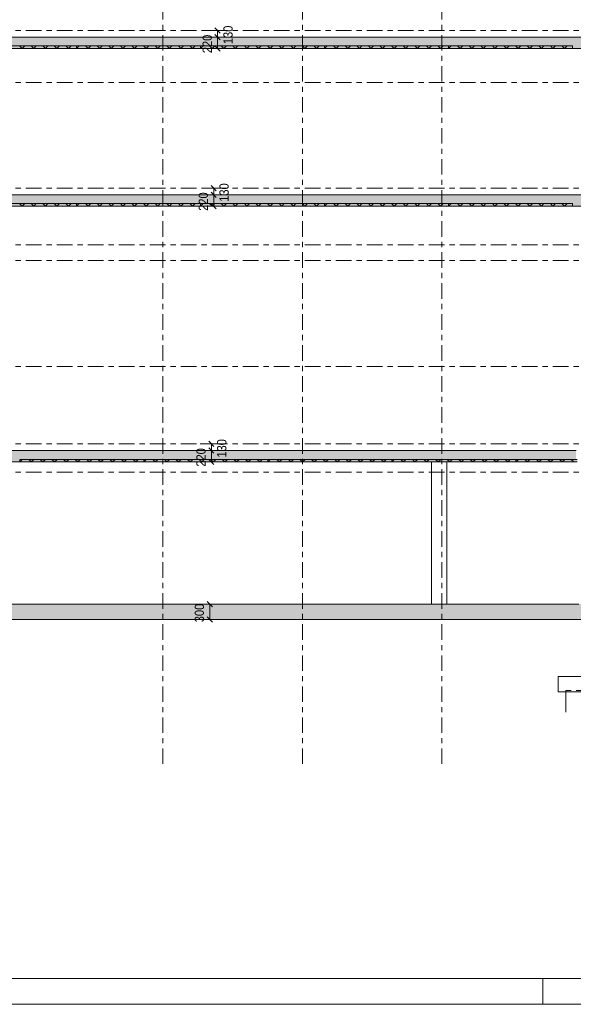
# Model space of a CAD drawing. Header units: millimetres. Extents: x -931 to -90, y -1411 to -817.
# Tile 4 of 63: x -822 to -714, y -1411 to -1220. Entities that reach past the tile are written whole.
import ezdxf

# ---------------------------------------------------------------- set-up
doc = ezdxf.new("R2010")
doc.units = ezdxf.units.MM
for name, pattern in [('XKITLINE00', [0]), ('XKITLINE01', [4, 1, -1, 1, -1]), ('XKITLINE03', [6, 3, -1, 1, -1])]:
    doc.linetypes.add(name, pattern=pattern)
for name, color, linetype, lineweight in [('Offset', 4, 'Continuous', 0), ('Onderdeel', 2, 'Continuous', 0), ('Stramien', 4, 'Continuous', 0), ('Tekening kader', 3, 'Continuous', 0)]:
    doc.layers.add(name, color=color, linetype=linetype, lineweight=lineweight)
doc.styles.add('ARIAL', font='arial.ttf')

msp = doc.modelspace()

# ---------------------------------------------------------------- hatches: boundary and pattern name
at = {"layer": 'Onderdeel'}
for points in [[(-712.42, -1225.78), (-883.43, -1225.78), (-883.43, -1223.58), (-712.42, -1223.58)], [(-810.63, -1225.78), (-834.63, -1225.78), (-834.63, -1225.28), (-810.63, -1225.28)], [(-786.63, -1225.78), (-810.63, -1225.78), (-810.63, -1225.28), (-786.63, -1225.28)], [(-762.63, -1225.78), (-786.63, -1225.78), (-786.63, -1225.28), (-762.63, -1225.28)], [(-738.63, -1225.78), (-762.63, -1225.78), (-762.63, -1225.28), (-738.63, -1225.28)], [(-714.63, -1225.78), (-738.63, -1225.78), (-738.63, -1225.28), (-714.63, -1225.28)], [(-712.94, -1256.28), (-883.43, -1256.28), (-883.43, -1254.08), (-712.94, -1254.08)], [(-810.63, -1256.28), (-834.63, -1256.28), (-834.63, -1255.78), (-810.63, -1255.78)], [(-786.63, -1256.28), (-810.63, -1256.28), (-810.63, -1255.78), (-786.63, -1255.78)], [(-762.63, -1256.28), (-786.63, -1256.28), (-786.63, -1255.78), (-762.63, -1255.78)], [(-738.63, -1256.28), (-762.63, -1256.28), (-762.63, -1255.78), (-738.63, -1255.78)], [(-714.63, -1256.28), (-738.63, -1256.28), (-738.63, -1255.78), (-714.63, -1255.78)], [(-713.94, -1305.78), (-869.43, -1305.78), (-869.43, -1303.58), (-713.94, -1303.58)], [(-797.63, -1305.78), (-821.63, -1305.78), (-821.63, -1305.28), (-797.63, -1305.28)], [(-773.63, -1305.78), (-797.63, -1305.78), (-797.63, -1305.28), (-773.63, -1305.28)], [(-749.63, -1305.78), (-773.63, -1305.78), (-773.63, -1305.28), (-749.63, -1305.28)], [(-725.63, -1305.78), (-749.63, -1305.78), (-749.63, -1305.28), (-725.63, -1305.28)], [(-713.74, -1305.78), (-725.63, -1305.78), (-725.63, -1305.28), (-713.74, -1305.28)], [(-486.43, -1336.28), (-875.43, -1336.28), (-875.43, -1333.28), (-486.43, -1333.28)]]:
    msp.add_hatch(color=256, dxfattribs=at).paths.add_polyline_path(points, flags=17)

# ---------------------------------------------------------------- linework, layer by layer
at = {"layer": 'Offset', "linetype": 'XKITLINE00', "lineweight": 0}
for p, q in [((-785.49, -1222.28), (-781.53, -1222.28)), ((-783.84, -1221.77), (-782.82, -1222.79)), ((-783.33, -1223.58), (-783.33, -1222.28)), ((-783.84, -1223.07), (-782.82, -1224.09)), ((-783.84, -1223.07), (-782.82, -1224.09)), ((-783.33, -1225.78), (-783.33, -1223.58)), ((-783.09, -1223.58), (-781.89, -1223.58)), ((-783.09, -1223.58), (-781.32, -1223.58)), ((-783.84, -1225.27), (-782.82, -1226.29)), ((-783.09, -1225.78), (-781.89, -1225.78)), ((-786.25, -1252.78), (-782.29, -1252.78)), ((-784.59, -1252.27), (-783.58, -1253.29)), ((-784.09, -1254.08), (-784.09, -1252.78)), ((-808.34, -1254.08), (-670.33, -1254.08)), ((-808.34, -1254.08), (-669.76, -1254.08)), ((-784.59, -1253.57), (-783.58, -1254.59)), ((-784.59, -1253.57), (-783.58, -1254.59)), ((-784.09, -1256.28), (-784.09, -1254.08)), ((-783.54, -1254.08), (-782.65, -1254.08)), ((-783.54, -1254.08), (-782.08, -1254.08)), ((-784.59, -1255.77), (-783.58, -1256.79)), ((-783.54, -1256.28), (-782.65, -1256.28)), ((-786.7, -1302.28), (-782.74, -1302.28)), ((-785.05, -1301.77), (-784.04, -1302.79)), ((-784.54, -1303.58), (-784.54, -1302.28)), ((-785.05, -1303.07), (-784.04, -1304.09)), ((-785.05, -1303.07), (-784.04, -1304.09)), ((-784.63, -1303.58), (-783.1, -1303.58)), ((-784.63, -1303.58), (-782.53, -1303.58)), ((-784.54, -1305.78), (-784.54, -1303.58)), ((-785.05, -1305.27), (-784.04, -1306.29)), ((-784.63, -1305.78), (-783.1, -1305.78)), ((-787.01, -1333.28), (-783.05, -1333.28)), ((-785.36, -1332.77), (-784.34, -1333.79)), ((-784.85, -1336.28), (-784.85, -1333.28)), ((-785.36, -1335.77), (-784.34, -1336.79)), ((-784.56, -1336.28), (-783.41, -1336.28))]:
    msp.add_line(p, q, dxfattribs=at)
at = {"layer": 'Offset'}
for p in [(-783.33, -1222.28), (-783.33, -1223.58), (-783.33, -1223.58), (-783.33, -1225.78), (-784.09, -1252.78), (-784.09, -1254.08), (-784.09, -1254.08), (-784.09, -1256.28), (-784.54, -1302.28), (-784.54, -1303.58), (-784.54, -1303.58), (-784.54, -1305.78), (-784.85, -1333.28), (-784.85, -1336.28)]:
    msp.add_point(p, dxfattribs=at)
at = {"layer": 'Onderdeel', "linetype": 'XKITLINE00', "lineweight": 0}
for p, q in [((-883.43, -1223.58), (-712.42, -1223.58)), ((-883.43, -1225.78), (-712.42, -1225.78)), ((-834.63, -1225.28), (-810.63, -1225.28)), ((-810.63, -1225.78), (-834.63, -1225.78)), ((-821.16, -1225.78), (-821.66, -1225.28)), ((-821.16, -1225.78), (-820.66, -1225.28)), ((-818.92, -1225.78), (-819.42, -1225.28)), ((-818.92, -1225.78), (-818.42, -1225.28)), ((-816.67, -1225.78), (-817.17, -1225.28)), ((-816.67, -1225.78), (-816.17, -1225.28)), ((-814.43, -1225.78), (-814.93, -1225.28)), ((-814.43, -1225.78), (-813.93, -1225.28)), ((-812.18, -1225.78), (-812.68, -1225.28)), ((-812.18, -1225.78), (-811.68, -1225.28)), ((-810.63, -1225.78), (-810.13, -1225.28)), ((-810.63, -1225.78), (-810.63, -1225.28)), ((-810.63, -1225.28), (-810.63, -1225.28)), ((-810.63, -1225.28), (-786.63, -1225.28)), ((-810.63, -1225.28), (-810.63, -1225.78)), ((-786.63, -1225.78), (-810.63, -1225.78)), ((-810.63, -1225.78), (-810.63, -1225.78)), ((-808.39, -1225.78), (-808.89, -1225.28)), ((-808.39, -1225.78), (-807.89, -1225.28)), ((-806.14, -1225.78), (-806.64, -1225.28)), ((-806.14, -1225.78), (-805.64, -1225.28)), ((-803.9, -1225.78), (-804.4, -1225.28)), ((-803.9, -1225.78), (-803.4, -1225.28)), ((-801.65, -1225.78), (-802.15, -1225.28)), ((-801.65, -1225.78), (-801.15, -1225.28)), ((-799.41, -1225.78), (-799.91, -1225.28)), ((-799.41, -1225.78), (-798.91, -1225.28)), ((-797.16, -1225.78), (-797.66, -1225.28)), ((-797.16, -1225.78), (-796.66, -1225.28)), ((-794.92, -1225.78), (-795.42, -1225.28)), ((-794.92, -1225.78), (-794.42, -1225.28)), ((-792.67, -1225.78), (-793.17, -1225.28)), ((-792.67, -1225.78), (-792.17, -1225.28)), ((-790.43, -1225.78), (-790.93, -1225.28)), ((-790.43, -1225.78), (-789.93, -1225.28)), ((-788.18, -1225.78), (-788.68, -1225.28)), ((-788.18, -1225.78), (-787.68, -1225.28)), ((-786.63, -1225.78), (-786.13, -1225.28)), ((-786.63, -1225.28), (-786.63, -1225.78)), ((-786.63, -1225.78), (-786.63, -1225.28)), ((-786.63, -1225.28), (-786.63, -1225.28)), ((-786.63, -1225.28), (-762.63, -1225.28)), ((-786.63, -1225.78), (-786.63, -1225.78)), ((-762.63, -1225.78), (-786.63, -1225.78)), ((-784.39, -1225.78), (-784.89, -1225.28)), ((-784.39, -1225.78), (-783.89, -1225.28)), ((-782.14, -1225.78), (-782.64, -1225.28)), ((-782.14, -1225.78), (-781.64, -1225.28)), ((-779.9, -1225.78), (-780.4, -1225.28)), ((-779.9, -1225.78), (-779.4, -1225.28)), ((-777.65, -1225.78), (-778.15, -1225.28)), ((-777.65, -1225.78), (-777.15, -1225.28)), ((-775.41, -1225.78), (-775.91, -1225.28)), ((-775.41, -1225.78), (-774.91, -1225.28)), ((-773.16, -1225.78), (-773.66, -1225.28)), ((-773.16, -1225.78), (-772.66, -1225.28)), ((-770.92, -1225.78), (-771.42, -1225.28)), ((-770.92, -1225.78), (-770.42, -1225.28)), ((-768.67, -1225.78), (-769.17, -1225.28)), ((-768.67, -1225.78), (-768.17, -1225.28)), ((-766.43, -1225.78), (-766.93, -1225.28)), ((-766.43, -1225.78), (-765.93, -1225.28)), ((-764.18, -1225.78), (-764.68, -1225.28)), ((-764.18, -1225.78), (-763.68, -1225.28)), ((-762.63, -1225.78), (-762.13, -1225.28)), ((-762.63, -1225.78), (-762.63, -1225.28)), ((-762.63, -1225.28), (-762.63, -1225.28)), ((-762.63, -1225.28), (-738.63, -1225.28)), ((-762.63, -1225.28), (-762.63, -1225.78)), ((-738.63, -1225.78), (-762.63, -1225.78)), ((-762.63, -1225.78), (-762.63, -1225.78)), ((-760.39, -1225.78), (-760.89, -1225.28)), ((-760.39, -1225.78), (-759.89, -1225.28)), ((-758.14, -1225.78), (-758.64, -1225.28)), ((-758.14, -1225.78), (-757.64, -1225.28)), ((-755.9, -1225.78), (-756.4, -1225.28)), ((-755.9, -1225.78), (-755.4, -1225.28)), ((-753.65, -1225.78), (-754.15, -1225.28)), ((-753.65, -1225.78), (-753.15, -1225.28)), ((-751.41, -1225.78), (-751.91, -1225.28)), ((-751.41, -1225.78), (-750.91, -1225.28)), ((-749.16, -1225.78), (-749.66, -1225.28)), ((-749.16, -1225.78), (-748.66, -1225.28)), ((-746.92, -1225.78), (-747.42, -1225.28)), ((-746.92, -1225.78), (-746.42, -1225.28)), ((-744.67, -1225.78), (-745.17, -1225.28)), ((-744.67, -1225.78), (-744.17, -1225.28)), ((-742.43, -1225.78), (-742.93, -1225.28)), ((-742.43, -1225.78), (-741.93, -1225.28)), ((-740.18, -1225.78), (-740.68, -1225.28)), ((-740.18, -1225.78), (-739.68, -1225.28)), ((-738.63, -1225.78), (-738.13, -1225.28)), ((-738.63, -1225.78), (-738.63, -1225.28)), ((-738.63, -1225.28), (-738.63, -1225.28)), ((-738.63, -1225.28), (-714.63, -1225.28)), ((-738.63, -1225.28), (-738.63, -1225.78)), ((-714.63, -1225.78), (-738.63, -1225.78)), ((-738.63, -1225.78), (-738.63, -1225.78)), ((-736.39, -1225.78), (-736.89, -1225.28)), ((-736.39, -1225.78), (-735.89, -1225.28)), ((-734.14, -1225.78), (-734.64, -1225.28)), ((-734.14, -1225.78), (-733.64, -1225.28)), ((-731.9, -1225.78), (-732.4, -1225.28)), ((-731.9, -1225.78), (-731.4, -1225.28)), ((-729.65, -1225.78), (-730.15, -1225.28)), ((-729.65, -1225.78), (-729.15, -1225.28)), ((-727.41, -1225.78), (-727.91, -1225.28)), ((-727.41, -1225.78), (-726.91, -1225.28)), ((-725.16, -1225.78), (-725.66, -1225.28)), ((-725.16, -1225.78), (-724.66, -1225.28)), ((-722.92, -1225.78), (-723.42, -1225.28)), ((-722.92, -1225.78), (-722.42, -1225.28)), ((-720.67, -1225.78), (-721.17, -1225.28)), ((-720.67, -1225.78), (-720.17, -1225.28)), ((-718.43, -1225.78), (-718.93, -1225.28)), ((-718.43, -1225.78), (-717.93, -1225.28)), ((-716.18, -1225.78), (-716.68, -1225.28)), ((-716.18, -1225.78), (-715.68, -1225.28)), ((-714.63, -1225.28), (-714.63, -1225.78)), ((-714.63, -1225.78), (-714.63, -1225.78)), ((-883.43, -1254.08), (-712.94, -1254.08)), ((-883.43, -1256.28), (-712.94, -1256.28)), ((-834.63, -1255.78), (-810.63, -1255.78)), ((-810.63, -1256.28), (-834.63, -1256.28)), ((-821.16, -1256.28), (-821.66, -1255.78)), ((-821.16, -1256.28), (-820.66, -1255.78)), ((-818.92, -1256.28), (-819.42, -1255.78)), ((-818.92, -1256.28), (-818.42, -1255.78)), ((-816.67, -1256.28), (-817.17, -1255.78)), ((-816.67, -1256.28), (-816.17, -1255.78)), ((-814.43, -1256.28), (-814.93, -1255.78)), ((-814.43, -1256.28), (-813.93, -1255.78)), ((-812.18, -1256.28), (-812.68, -1255.78)), ((-812.18, -1256.28), (-811.68, -1255.78)), ((-810.63, -1256.28), (-810.13, -1255.78)), ((-810.63, -1256.28), (-810.63, -1255.78)), ((-810.63, -1255.78), (-810.63, -1255.78)), ((-810.63, -1255.78), (-786.63, -1255.78)), ((-810.63, -1255.78), (-810.63, -1256.28)), ((-786.63, -1256.28), (-810.63, -1256.28)), ((-810.63, -1256.28), (-810.63, -1256.28)), ((-808.39, -1256.28), (-808.89, -1255.78)), ((-808.39, -1256.28), (-807.89, -1255.78)), ((-806.14, -1256.28), (-806.64, -1255.78)), ((-806.14, -1256.28), (-805.64, -1255.78)), ((-803.9, -1256.28), (-804.4, -1255.78)), ((-803.9, -1256.28), (-803.4, -1255.78)), ((-801.65, -1256.28), (-802.15, -1255.78)), ((-801.65, -1256.28), (-801.15, -1255.78)), ((-799.41, -1256.28), (-799.91, -1255.78)), ((-799.41, -1256.28), (-798.91, -1255.78)), ((-797.16, -1256.28), (-797.66, -1255.78)), ((-797.16, -1256.28), (-796.66, -1255.78)), ((-794.92, -1256.28), (-795.42, -1255.78)), ((-794.92, -1256.28), (-794.42, -1255.78)), ((-792.67, -1256.28), (-793.17, -1255.78)), ((-792.67, -1256.28), (-792.17, -1255.78)), ((-790.43, -1256.28), (-790.93, -1255.78)), ((-790.43, -1256.28), (-789.93, -1255.78)), ((-788.18, -1256.28), (-788.68, -1255.78)), ((-788.18, -1256.28), (-787.68, -1255.78)), ((-786.63, -1256.28), (-786.13, -1255.78)), ((-786.63, -1255.78), (-786.63, -1256.28)), ((-786.63, -1256.28), (-786.63, -1255.78)), ((-786.63, -1255.78), (-786.63, -1255.78)), ((-786.63, -1255.78), (-762.63, -1255.78)), ((-786.63, -1256.28), (-786.63, -1256.28)), ((-762.63, -1256.28), (-786.63, -1256.28)), ((-784.39, -1256.28), (-784.89, -1255.78)), ((-784.39, -1256.28), (-783.89, -1255.78)), ((-782.14, -1256.28), (-782.64, -1255.78)), ((-782.14, -1256.28), (-781.64, -1255.78)), ((-779.9, -1256.28), (-780.4, -1255.78)), ((-779.9, -1256.28), (-779.4, -1255.78)), ((-777.65, -1256.28), (-778.15, -1255.78)), ((-777.65, -1256.28), (-777.15, -1255.78)), ((-775.41, -1256.28), (-775.91, -1255.78)), ((-775.41, -1256.28), (-774.91, -1255.78)), ((-773.16, -1256.28), (-773.66, -1255.78)), ((-773.16, -1256.28), (-772.66, -1255.78)), ((-770.92, -1256.28), (-771.42, -1255.78)), ((-770.92, -1256.28), (-770.42, -1255.78)), ((-768.67, -1256.28), (-769.17, -1255.78)), ((-768.67, -1256.28), (-768.17, -1255.78)), ((-766.43, -1256.28), (-766.93, -1255.78)), ((-766.43, -1256.28), (-765.93, -1255.78)), ((-764.18, -1256.28), (-764.68, -1255.78)), ((-764.18, -1256.28), (-763.68, -1255.78)), ((-762.63, -1256.28), (-762.13, -1255.78)), ((-762.63, -1256.28), (-762.63, -1255.78)), ((-762.63, -1255.78), (-762.63, -1255.78)), ((-762.63, -1255.78), (-738.63, -1255.78)), ((-762.63, -1255.78), (-762.63, -1256.28)), ((-738.63, -1256.28), (-762.63, -1256.28)), ((-762.63, -1256.28), (-762.63, -1256.28)), ((-760.39, -1256.28), (-760.89, -1255.78)), ((-760.39, -1256.28), (-759.89, -1255.78)), ((-758.14, -1256.28), (-758.64, -1255.78)), ((-758.14, -1256.28), (-757.64, -1255.78)), ((-755.9, -1256.28), (-756.4, -1255.78)), ((-755.9, -1256.28), (-755.4, -1255.78)), ((-753.65, -1256.28), (-754.15, -1255.78)), ((-753.65, -1256.28), (-753.15, -1255.78)), ((-751.41, -1256.28), (-751.91, -1255.78)), ((-751.41, -1256.28), (-750.91, -1255.78)), ((-749.16, -1256.28), (-749.66, -1255.78)), ((-749.16, -1256.28), (-748.66, -1255.78)), ((-746.92, -1256.28), (-747.42, -1255.78)), ((-746.92, -1256.28), (-746.42, -1255.78)), ((-744.67, -1256.28), (-745.17, -1255.78)), ((-744.67, -1256.28), (-744.17, -1255.78)), ((-742.43, -1256.28), (-742.93, -1255.78)), ((-742.43, -1256.28), (-741.93, -1255.78)), ((-740.18, -1256.28), (-740.68, -1255.78)), ((-740.18, -1256.28), (-739.68, -1255.78)), ((-738.63, -1256.28), (-738.13, -1255.78)), ((-738.63, -1256.28), (-738.63, -1255.78)), ((-738.63, -1255.78), (-738.63, -1255.78)), ((-738.63, -1255.78), (-714.63, -1255.78)), ((-738.63, -1255.78), (-738.63, -1256.28)), ((-714.63, -1256.28), (-738.63, -1256.28)), ((-738.63, -1256.28), (-738.63, -1256.28)), ((-736.39, -1256.28), (-736.89, -1255.78)), ((-736.39, -1256.28), (-735.89, -1255.78)), ((-734.14, -1256.28), (-734.64, -1255.78)), ((-734.14, -1256.28), (-733.64, -1255.78)), ((-731.9, -1256.28), (-732.4, -1255.78)), ((-731.9, -1256.28), (-731.4, -1255.78)), ((-729.65, -1256.28), (-730.15, -1255.78)), ((-729.65, -1256.28), (-729.15, -1255.78)), ((-727.41, -1256.28), (-727.91, -1255.78)), ((-727.41, -1256.28), (-726.91, -1255.78)), ((-725.16, -1256.28), (-725.66, -1255.78)), ((-725.16, -1256.28), (-724.66, -1255.78)), ((-722.92, -1256.28), (-723.42, -1255.78)), ((-722.92, -1256.28), (-722.42, -1255.78)), ((-720.67, -1256.28), (-721.17, -1255.78)), ((-720.67, -1256.28), (-720.17, -1255.78)), ((-718.43, -1256.28), (-718.93, -1255.78)), ((-718.43, -1256.28), (-717.93, -1255.78)), ((-716.18, -1256.28), (-716.68, -1255.78)), ((-716.18, -1256.28), (-715.68, -1255.78)), ((-714.63, -1255.78), (-714.63, -1256.28)), ((-714.63, -1256.28), (-714.63, -1256.28)), ((-869.43, -1303.58), (-713.94, -1303.58)), ((-713.94, -1305.78), (-869.43, -1305.78)), ((-821.63, -1305.78), (-821.13, -1305.28)), ((-821.63, -1305.78), (-821.63, -1305.28)), ((-821.63, -1305.28), (-797.63, -1305.28)), ((-797.63, -1305.78), (-821.63, -1305.78)), ((-819.39, -1305.78), (-819.89, -1305.28)), ((-819.39, -1305.78), (-818.89, -1305.28)), ((-817.14, -1305.78), (-817.64, -1305.28)), ((-817.14, -1305.78), (-816.64, -1305.28)), ((-814.9, -1305.78), (-815.4, -1305.28)), ((-814.9, -1305.78), (-814.4, -1305.28)), ((-812.65, -1305.78), (-813.15, -1305.28)), ((-812.65, -1305.78), (-812.15, -1305.28)), ((-810.41, -1305.78), (-810.91, -1305.28)), ((-810.41, -1305.78), (-809.91, -1305.28)), ((-808.16, -1305.78), (-808.66, -1305.28)), ((-808.16, -1305.78), (-807.66, -1305.28)), ((-805.92, -1305.78), (-806.42, -1305.28)), ((-805.92, -1305.78), (-805.42, -1305.28)), ((-803.67, -1305.78), (-804.17, -1305.28)), ((-803.67, -1305.78), (-803.17, -1305.28)), ((-801.43, -1305.78), (-801.93, -1305.28)), ((-801.43, -1305.78), (-800.93, -1305.28)), ((-799.18, -1305.78), (-799.68, -1305.28)), ((-799.18, -1305.78), (-798.68, -1305.28)), ((-797.63, -1305.78), (-797.13, -1305.28)), ((-797.63, -1305.78), (-797.63, -1305.28)), ((-797.63, -1305.28), (-773.63, -1305.28)), ((-797.63, -1305.28), (-797.63, -1305.78)), ((-773.63, -1305.78), (-797.63, -1305.78)), ((-795.39, -1305.78), (-795.89, -1305.28)), ((-795.39, -1305.78), (-794.89, -1305.28)), ((-793.14, -1305.78), (-793.64, -1305.28)), ((-793.14, -1305.78), (-792.64, -1305.28)), ((-790.9, -1305.78), (-791.4, -1305.28)), ((-790.9, -1305.78), (-790.4, -1305.28)), ((-788.65, -1305.78), (-789.15, -1305.28)), ((-788.65, -1305.78), (-788.15, -1305.28)), ((-786.41, -1305.78), (-786.91, -1305.28)), ((-786.41, -1305.78), (-785.91, -1305.28)), ((-784.16, -1305.78), (-784.66, -1305.28)), ((-784.16, -1305.78), (-783.66, -1305.28)), ((-781.92, -1305.78), (-782.42, -1305.28)), ((-781.92, -1305.78), (-781.42, -1305.28)), ((-779.67, -1305.78), (-780.17, -1305.28)), ((-779.67, -1305.78), (-779.17, -1305.28)), ((-777.43, -1305.78), (-777.93, -1305.28)), ((-777.43, -1305.78), (-776.93, -1305.28)), ((-775.18, -1305.78), (-775.68, -1305.28)), ((-775.18, -1305.78), (-774.68, -1305.28)), ((-773.63, -1305.78), (-773.13, -1305.28)), ((-773.63, -1305.28), (-773.63, -1305.78)), ((-773.63, -1305.78), (-773.63, -1305.28)), ((-773.63, -1305.28), (-749.63, -1305.28)), ((-749.63, -1305.78), (-773.63, -1305.78)), ((-771.39, -1305.78), (-771.89, -1305.28)), ((-771.39, -1305.78), (-770.89, -1305.28)), ((-769.14, -1305.78), (-769.64, -1305.28)), ((-769.14, -1305.78), (-768.64, -1305.28)), ((-766.9, -1305.78), (-767.4, -1305.28)), ((-766.9, -1305.78), (-766.4, -1305.28)), ((-764.65, -1305.78), (-765.15, -1305.28)), ((-764.65, -1305.78), (-764.15, -1305.28)), ((-762.41, -1305.78), (-762.91, -1305.28)), ((-762.41, -1305.78), (-761.91, -1305.28)), ((-760.16, -1305.78), (-760.66, -1305.28)), ((-760.16, -1305.78), (-759.66, -1305.28)), ((-757.92, -1305.78), (-758.42, -1305.28)), ((-757.92, -1305.78), (-757.42, -1305.28)), ((-755.67, -1305.78), (-756.17, -1305.28)), ((-755.67, -1305.78), (-755.17, -1305.28)), ((-753.43, -1305.78), (-753.93, -1305.28)), ((-753.43, -1305.78), (-752.93, -1305.28)), ((-751.18, -1305.78), (-751.68, -1305.28)), ((-751.18, -1305.78), (-750.68, -1305.28)), ((-749.63, -1305.78), (-749.13, -1305.28)), ((-749.63, -1305.28), (-749.63, -1305.78)), ((-749.63, -1305.78), (-749.63, -1305.28)), ((-749.63, -1305.28), (-725.63, -1305.28)), ((-725.63, -1305.78), (-749.63, -1305.78)), ((-747.39, -1305.78), (-747.89, -1305.28)), ((-747.39, -1305.78), (-746.89, -1305.28)), ((-745.14, -1305.78), (-745.64, -1305.28)), ((-745.14, -1305.78), (-744.64, -1305.28)), ((-742.9, -1305.78), (-743.4, -1305.28)), ((-742.9, -1305.78), (-742.4, -1305.28)), ((-741.94, -1305.78), (-741.94, -1333.28)), ((-740.65, -1305.78), (-741.15, -1305.28)), ((-740.65, -1305.78), (-740.15, -1305.28)), ((-738.94, -1333.28), (-738.94, -1305.78)), ((-738.41, -1305.78), (-738.91, -1305.28)), ((-738.41, -1305.78), (-737.91, -1305.28)), ((-736.16, -1305.78), (-736.66, -1305.28)), ((-736.16, -1305.78), (-735.66, -1305.28)), ((-733.92, -1305.78), (-734.42, -1305.28)), ((-733.92, -1305.78), (-733.42, -1305.28)), ((-731.67, -1305.78), (-732.17, -1305.28)), ((-731.67, -1305.78), (-731.17, -1305.28)), ((-729.43, -1305.78), (-729.93, -1305.28)), ((-729.43, -1305.78), (-728.93, -1305.28)), ((-727.18, -1305.78), (-727.68, -1305.28)), ((-727.18, -1305.78), (-726.68, -1305.28)), ((-725.63, -1305.78), (-725.13, -1305.28)), ((-725.63, -1305.28), (-725.63, -1305.78)), ((-725.63, -1305.78), (-725.63, -1305.28)), ((-725.63, -1305.28), (-713.74, -1305.28)), ((-713.74, -1305.78), (-725.63, -1305.78)), ((-723.39, -1305.78), (-723.89, -1305.28)), ((-723.39, -1305.78), (-722.89, -1305.28)), ((-721.14, -1305.78), (-721.64, -1305.28)), ((-721.14, -1305.78), (-720.64, -1305.28)), ((-718.9, -1305.78), (-719.4, -1305.28)), ((-718.9, -1305.78), (-718.4, -1305.28)), ((-716.65, -1305.78), (-717.15, -1305.28)), ((-716.65, -1305.78), (-716.15, -1305.28)), ((-714.41, -1305.78), (-714.91, -1305.28)), ((-869.43, -1333.28), (-713.94, -1333.28)), ((-875.43, -1336.28), (-486.43, -1336.28)), ((-682.44, -1347.28), (-717.44, -1347.28)), ((-717.44, -1347.28), (-717.44, -1350.28)), ((-717.44, -1350.28), (-682.44, -1350.28)), ((-715.93, -1354.19), (-715.93, -1350.28))]:
    msp.add_line(p, q, dxfattribs=at)
at = {"layer": 'Onderdeel', "linetype": 'XKITLINE01', "lineweight": 0}
for p, q in [((-738.94, -1305.78), (-741.94, -1305.78)), ((-738.94, -1333.28), (-741.94, -1333.28)), ((-741.94, -1333.28), (-741.94, -1333.28)), ((-741.94, -1333.28), (-738.94, -1333.28)), ((-738.94, -1333.28), (-738.94, -1333.28)), ((-715.93, -1349.98), (-710.93, -1349.98)), ((-715.93, -1350.28), (-715.93, -1349.98))]:
    msp.add_line(p, q, dxfattribs=at)
at = {"layer": 'Stramien', "linetype": 'XKITLINE03', "lineweight": 0}
for p, q in [((-793.93, -1364.19), (-793.93, -1157.78)), ((-766.93, -1364.19), (-766.93, -1157.78)), ((-739.93, -1364.19), (-739.93, -1157.78)), ((-904.43, -1222.28), (-469.43, -1222.28)), ((-904.43, -1232.33), (-469.43, -1232.33)), ((-904.43, -1252.78), (-469.43, -1252.78)), ((-904.43, -1263.78), (-469.43, -1263.78)), ((-904.43, -1266.83), (-469.43, -1266.83)), ((-904.43, -1287.28), (-469.43, -1287.28)), ((-904.43, -1302.28), (-469.43, -1302.28)), ((-904.43, -1307.78), (-469.43, -1307.78)), ((-904.43, -1333.28), (-469.43, -1333.28))]:
    msp.add_line(p, q, dxfattribs=at)
at = {"layer": 'Tekening kader', "linetype": 'XKITLINE00', "lineweight": 0}
for p, q in [((-926.36, -1405.71), (-95.36, -1405.71)), ((-720.36, -1410.71), (-720.36, -1405.71)), ((-931.36, -1410.71), (-90.36, -1410.71))]:
    msp.add_line(p, q, dxfattribs=at)

# ---------------------------------------------------------------- texts
at = {"layer": 'Offset', "style": 'ARIAL', "width": 0.85}
for s, p in [('130', (-780.42, -1224.93)), ('220', (-784.44, -1226.68)), ('130', (-781.18, -1255.43)), ('220', (-785.2, -1257.18)), ('130', (-781.63, -1304.93)), ('220', (-785.65, -1306.68)), ('300', (-785.96, -1336.78))]:
    msp.add_text(s, height=1.8, rotation=90.0002, dxfattribs=at).set_placement(p)

doc.saveas('drawing.dxf')
